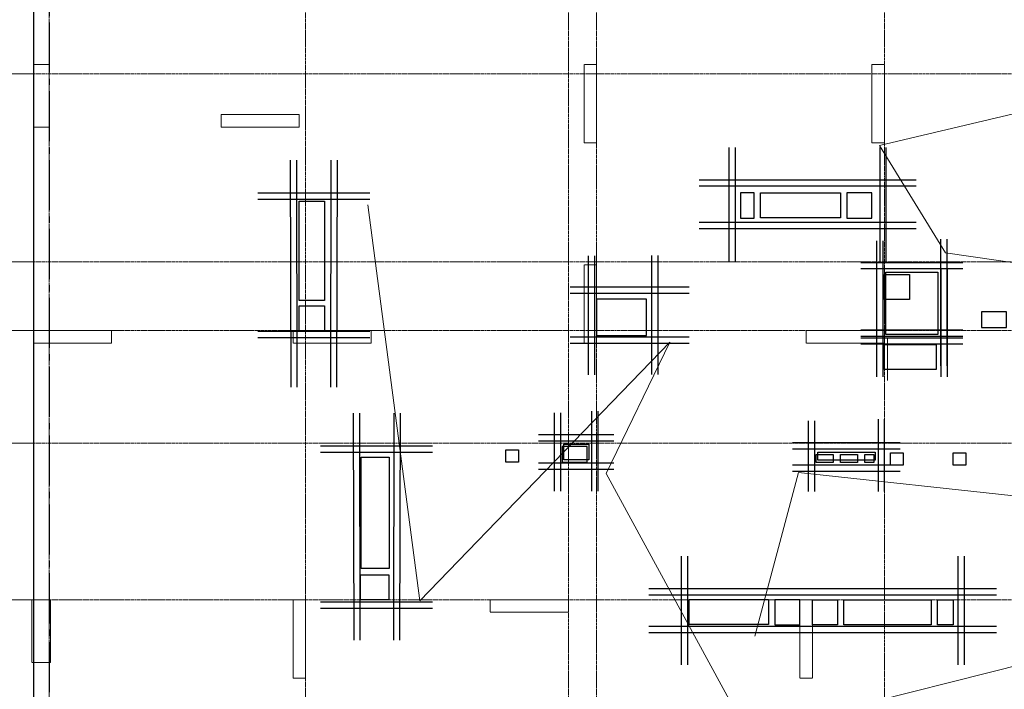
# Model space of a CAD drawing. Header units: millimetres. Extents: x 369815 to 1481759, y -423071 to -27917.
# Tile 211 of 256: x 931808 to 947544, y -86863 to -76167. Entities that reach past the tile are written whole.
import ezdxf
from ezdxf import colors
from ezdxf.entities.mleader import LeaderData, LeaderLine
from ezdxf.math import Vec2, Vec3

# ---------------------------------------------------------------- set-up
doc = ezdxf.new("R2010")
doc.units = ezdxf.units.MM
for name, pattern in [('______5', [1100, 800, -100, 100, -100]), ('DASHED', [7, 5, -2, 0]), ('осевая', [50.8, 31.75, -6.35, 6.35, -6.35])]:
    doc.linetypes.add(name, pattern=pattern)
for name, color, linetype, lineweight in [('_0.25', 114, 'Continuous', 25), ('_0.5', 94, 'Continuous', 50), ('Оси', 40, '______5', 18), ('Перекрытие ж_бетон', 1, 'Continuous', 30), ('подоснова', 151, 'Continuous', 5), ('РАЗМЕРЫ', 1, 'Continuous', 9)]:
    doc.layers.add(name, color=color, linetype=linetype, lineweight=lineweight)
doc.layers.add('Колонна_ бетон', color=7, linetype='Continuous', lineweight=50, true_color=0xb4b496)
doc.styles.add('GOST-2.304_Type-B', font='GOST_Common.ttf')
doc.dimstyles.new('СПДС', dxfattribs={"dimscale": 100, "dimtxt": 2.5, "dimasz": 2.5, "dimexe": 1.25, "dimexo": 0, "dimtad": 1, "dimdec": 0, "dimtxsty": 'GOST-2.304_Type-B', "dimblk": 'ARCHTICK', "dimcen": 2.5, "dimdle": 2, "dimadec": 0, "dimazin": 2, "dimtfac": 0.75, "dimtdec": 0, "dimtmove": 1, "dimatfit": 3, "dimfxl": 1, "dimtolj": 1, "dimarcsym": 1})

# ---------------------------------------------------------------- blocks, each defined once
blk = doc.blocks.new('оси блок 2')
at = {"layer": 'Оси', "color": 16, "linetype": 'осевая', "lineweight": 0, "transparency": 33554687}
for p, q in [((-85704.7, -322543), (-85704.7, -347930)), ((-81604.7, -322543), (-81604.7, -347914.1)), ((-72354.7, -322543), (-72354.7, -347914.1)), ((-77404.7, -323084.4), (-77404.7, -347462.5)), ((-76954.7, -323084.4), (-76954.7, -347468.4)), ((-89822.3, -329401.3), (-37238.5, -329401.3)), ((-89822.3, -332401.3), (-37238.5, -332401.3)), ((-89822.3, -333501.3), (-37238.5, -333501.3)), ((-89822.3, -335301.3), (-37238.5, -335301.3)), ((-89822.3, -337801.3), (-37238.5, -337801.3))]:
    blk.add_line(p, q, dxfattribs=at)
blk = doc.blocks.new('_ArchTick')
at = {"color": 0, "linetype": 'ByBlock', "const_width": 0.15}
blk.add_lwpolyline([(-0.5, -0.5), (0.5, 0.5)], dxfattribs=at)
blk = doc.blocks.new('*D2044')
at = {"layer": 'DEFPOINTS', "color": 0, "transparency": 16777216}
for p in [(931317, -73933), (932027, -73933), (931610, -90333)]:
    blk.add_point(p, dxfattribs=at)
at = {"layer": 'РАЗМЕРЫ', "color": 0, "lineweight": -2, "transparency": 16777216}
for p, q in [((931317, -90533), (931317, -73733)), ((932027, -73933), (931192, -73933)), ((931610, -90333), (931192, -90333))]:
    blk.add_line(p, q, dxfattribs=at)
at = {"layer": 'РАЗМЕРЫ', "color": 0, "lineweight": -2, "transparency": 16777216, "xscale": 250, "yscale": 250, "zscale": 250}
for p, rotation in [((931317, -73933), 90), ((931317, -90333), 270)]:
    blk.add_blockref('_ArchTick', p, dxfattribs=dict(at, rotation=rotation))
at = {"layer": 'РАЗМЕРЫ', "color": 0, "transparency": 16777216, "insert": (931129, -82133), "char_height": 250, "attachment_point": 5, "rotation": 90, "style": 'GOST-2.304_Type-B'}
blk.add_mtext('\\A1;16400', dxfattribs=at)
blk = doc.blocks.new('подложка стн 1-го этажа')
at = {"layer": 'Колонна_ бетон', "color": 252, "linetype": 'DASHED', "lineweight": 0, "ltscale": 0.5, "true_color": 0x939598, "transparency": 33554687}
for p, q in [((7794, 22162, -200), (7794, 23162, -200)), ((7794, 23162, -200), (7794, 23162, -200)), ((7794, 23162, -200), (8044, 23162, -560)), ((8044, 23162, -560), (8044, 23162, -560)), ((8044, 23162, -400), (8044, 22162, -400)), ((16794, 23162, -200), (16594, 23162, -200)), ((16594, 23162, -200), (16594, 23162, -200)), ((16594, 23162, -200), (16594, 21912, -200)), ((16794, 23162, -200), (16794, 23162, -200)), ((16794, 21912, -200), (16794, 23162, -200)), ((21194, 23162, -200), (21194, 23162, -200)), ((21194, 21912, -200), (21194, 23162, -200)), ((21394, 23162, -200), (21194, 23162, -200)), ((21394, 23162, -200), (21394, 23162, -200)), ((21394, 23162, -200), (21394, 21912, -200)), ((10794, 22362, -200), (10794, 22362, -200)), ((10794, 22362, -200), (10794, 22162, -200)), ((10794, 22362, -200), (12044, 22362, -200)), ((12044, 22362, -200), (12044, 22362, -200)), ((12044, 22362, -200), (12044, 22162, -200)), ((8044, 22162, -200), (7794, 22162, -200)), ((7794, 22162, -200), (7794, 22162, -200)), ((8044, 22162, -200), (8044, 22162, -200)), ((10794, 22162, -200), (10794, 22162, -200)), ((10794, 22162, -200), (12044, 22162, -200)), ((12044, 22162, -200), (12044, 22162, -200)), ((16594, 21912, -200), (16794, 21912, -200)), ((16594, 21912, -200), (16594, 21912, -200)), ((16794, 21912, -200), (16794, 21912, -200)), ((21194, 21912, -200), (21194, 21912, -200)), ((21194, 21912, -200), (21394, 21912, -200)), ((21394, 21912, -200), (21394, 21912, -200)), ((16794, 19962, -200), (16594, 19962, -200)), ((16594, 19962, -200), (16594, 19962, -200)), ((16594, 18712, -200), (16594, 19962, -200)), ((16794, 19962, -200), (16794, 19962, -200)), ((16794, 18712, -200), (16794, 19962, -200)), ((7794, 18712, -200), (7794, 18912, -200)), ((7794, 18912, -200), (7794, 18912, -200)), ((9044, 18912, -200), (7794, 18912, -200)), ((9044, 18912, -200), (9044, 18912, -200)), ((9044, 18712, -200), (9044, 18912, -200)), ((11944, 18912, -200), (11944, 18912, -200)), ((11944, 18712, -200), (11944, 18912, -200)), ((11944, 18912, -200), (13194, 18912, -200)), ((13194, 18912, -200), (13194, 18912, -200)), ((13194, 18912, -200), (13194, 18712, -200)), ((20144, 18912, -200), (20144, 18912, -200)), ((20144, 18712, -200), (20144, 18912, -200)), ((20144, 18912, -200), (21394, 18912, -200)), ((21394, 18912, -200), (21394, 18912, -200)), ((21394, 18912, -200), (21394, 18712, -200)), ((9044, 18712, -200), (7794, 18712, -200)), ((7794, 18712, -200), (7794, 18712, -200)), ((9044, 18712, -200), (9044, 18712, -200)), ((13194, 18712, -200), (11944, 18712, -200)), ((11944, 18712, -200), (11944, 18712, -200)), ((13194, 18712, -200), (13194, 18712, -200)), ((16594, 18712, -200), (16794, 18712, -200)), ((16594, 18712, -200), (16594, 18712, -200)), ((16794, 18712, -200), (16794, 18712, -200)), ((20144, 18712, -200), (21394, 18712, -200)), ((20144, 18712, -200), (20144, 18712, -200)), ((21394, 18712, -200), (21394, 18712, -200)), ((7769, 14612, -200), (7769, 14612, -200)), ((7769, 14612, -200), (8069, 14612, -200)), ((7769, 13612, -200), (7769, 14612, -200)), ((8069, 14612, -200), (8069, 14612, -200)), ((8069, 13612, -200), (8069, 14612, -200)), ((11944, 14612, -200), (11944, 14612, -200)), ((11944, 13362, -200), (11944, 14612, -200)), ((11944, 14612, -200), (12144, 14612, -200)), ((12144, 14612, -200), (12144, 14612, -200)), ((12144, 13362, -200), (12144, 14612, -200)), ((15094, 14612, -200), (15094, 14612, -200)), ((15094, 14612, -200), (15094, 14412, -200)), ((16344, 14612, -200), (15094, 14612, -200)), ((16344, 14612, -200), (16344, 14612, -200)), ((16344, 14412, -200), (16344, 14612, -200)), ((20044, 14612, -200), (20044, 14612, -200)), ((20044, 14612, -200), (20044, 13362, -200)), ((20244, 14612, -200), (20044, 14612, -200)), ((20244, 14612, -200), (20244, 14612, -200)), ((20244, 14612, -200), (20244, 13362, -200)), ((15094, 14412, -200), (15094, 14412, -200)), ((15094, 14412, -200), (16344, 14412, -200)), ((16344, 14412, -200), (16344, 14412, -200)), ((7769, 13612, -200), (7769, 13612, -200)), ((7769, 13612, -200), (8069, 13612, -200)), ((8069, 13612, -200), (8069, 13612, -200)), ((11944, 13362, -200), (11944, 13362, -200)), ((11944, 13362, -200), (12144, 13362, -200)), ((12144, 13362, -200), (12144, 13362, -200)), ((20044, 13362, -200), (20044, 13362, -200)), ((20044, 13362, -200), (20244, 13362, -200)), ((20244, 13362, -200), (20244, 13362, -200))]:
    blk.add_line(p, q, dxfattribs=at)
blk = doc.blocks.new('цукцкц')
at = {"layer": 'Перекрытие ж_бетон'}
for points in [[(-256616, -572829), (-256616, -573229), (-257016, -573229), (-257016, -572829)], [(-260916, -573809), (-260916, -574259), (-261316, -574259), (-261316, -573809)], [(-254816, -580099), (-254816, -579879), (-255216, -579879), (-255216, -580099)], [(-261314, -581429), (-261714, -581429), (-261714, -581029), (-261314, -581029)], [(-254816, -581979), (-254816, -581579), (-255216, -581579), (-255216, -581979)], [(-256116, -582579), (-256516, -582579), (-256516, -582179), (-256116, -582179)], [(-261714, -583279), (-261714, -583029), (-261314, -583029), (-261314, -583279)]]:
    blk.add_lwpolyline(points, close=True, dxfattribs=at)
at = {"layer": 'Перекрытие ж_бетон', "ltscale": 100}
for points in [[(-258916, -576330), (-259116, -576330), (-259116, -576130), (-258916, -576130)], [(-259164, -582479), (-259164, -582279), (-258964, -582279), (-258964, -582479)], [(-259164, -583479), (-259164, -583279), (-258964, -583279), (-258964, -583479)]]:
    blk.add_lwpolyline(points, close=True, dxfattribs=at)
at = {"layer": 'Перекрытие ж_бетон', "elevation": 360}
blk.add_lwpolyline([(-261314, -580429), (-261714, -580429), (-261714, -580829), (-261314, -580829)], close=True, dxfattribs=at)
blk = doc.blocks.new('отв +6900')
at = {"layer": 'Перекрытие ж_бетон'}
for points in [[(-254491, -173619), (-254491, -173219), (-253211, -173219), (-253211, -173619)], [(-261461, -174939), (-261861, -174939), (-261861, -173349), (-261461, -173349)], [(-256311, -175499), (-256311, -174919), (-257111, -174919), (-257111, -175499)], [(-250561, -175369), (-250561, -175119), (-250961, -175119), (-250961, -175369)], [(-257261, -177520), (-257261, -177270), (-257661, -177270), (-257661, -177520)], [(-260424, -179219), (-260874, -179219), (-260874, -177439), (-260424, -177439)], [(-253601, -177397), (-253331, -177397), (-253331, -177527), (-253601, -177527)], [(-253211, -177397), (-252941, -177397), (-252941, -177527), (-253211, -177527)], [(-252821, -177397), (-252681, -177397), (-252681, -177527), (-252821, -177527)], [(-255631, -180116), (-255631, -179716), (-254361, -179716), (-254361, -180116)], [(-253161, -180117), (-253161, -179717), (-251761, -179717), (-251761, -180117)]]:
    blk.add_lwpolyline(points, close=True, dxfattribs=at)
at = {"layer": 'Перекрытие ж_бетон', "elevation": 4500}
blk.add_lwpolyline([(-252511, -176039), (-252511, -175639), (-251681, -175639), (-251681, -176039)], close=True, dxfattribs=at)
at = {"color": 1, "rotation": 90}
blk.add_blockref('цукцкц', (-834690, 81595), dxfattribs=at)
blk = doc.blocks.new('*U2031')
at = {"layer": '_0.25', "ltscale": 100}
blk.add_lwpolyline([(0, 130), (920, 130), (920, 0), (0, 0)], close=True, dxfattribs=at)
at = {"layer": '_0.5', "color": 7, "lineweight": 30, "ltscale": 100}
for p, q in [((-150, 630), (-150, -500)), ((-50, 630), (-50, -500)), ((970, -500), (970, 655)), ((1070, -500), (1070, 655)), ((1320, 280), (-400, 280)), ((1320, 180), (-400, 180)), ((-400, -73), (1320, -73)), ((-400, -173), (1320, -173))]:
    blk.add_line(p, q, dxfattribs=at)
blk = doc.blocks.new('*U2027')
at = {"layer": '_0.25', "ltscale": 100}
blk.add_lwpolyline([(0, 250), (400, 250), (400, 0), (0, 0)], close=True, dxfattribs=at)
at = {"layer": '_0.5', "color": 7, "lineweight": 30, "ltscale": 100}
for p, q in [((-150, 750), (-150, -500)), ((-50, 750), (-50, -500)), ((450, -500), (450, 775)), ((550, -500), (550, 775)), ((800, 400), (-400, 400)), ((800, 300), (-400, 300)), ((-400, -50), (800, -50)), ((-400, -150), (800, -150))]:
    blk.add_line(p, q, dxfattribs=at)
blk = doc.blocks.new('*U2028')
at = {"layer": '_0.25', "ltscale": 100}
blk.add_lwpolyline([(0, 998), (831, 998), (831, 0), (0, 0)], close=True, dxfattribs=at)
at = {"layer": '_0.5', "color": 7, "lineweight": 30, "ltscale": 100}
for p, q in [((-150, 1498), (-150, -500)), ((-50, 1498), (-50, -500)), ((881, -500), (881, 1523)), ((981, -500), (981, 1523)), ((1231, 1148), (-400, 1148)), ((1231, 1048), (-400, 1048)), ((-400, -50), (1231, -50)), ((-400, -150), (1231, -150))]:
    blk.add_line(p, q, dxfattribs=at)
blk = doc.blocks.new('_None')

msp = doc.modelspace()

# ---------------------------------------------------------------- linework, layer by layer
at = {"lineweight": 30}
for p, q in [((943143.9, -78208.2, -720), (943143.9, -80028.2, -720)), ((943243.9, -78208.2, -720), (943243.9, -80028.2, -720)), ((945552.9, -78208.2, -720), (945552.9, -80028.2, -720)), ((945652.9, -78208.2, -720), (945652.9, -80028.2, -720)), ((936131.8, -78413.4, -720), (936139.7, -82035.3, -720)), ((936231.8, -78413.4, -720), (936239.7, -82035.3, -720)), ((936781.8, -78413.4, -720), (936774, -82035.3, -720)), ((936881.8, -78413.4, -720), (936874, -82035.3, -720)), ((946134.7, -78728.2, -720), (942668.5, -78728.2, -720)), ((946134.7, -78828.2, -720), (942668.5, -78828.2, -720)), ((935611.8, -78933.4, -720), (937401.8, -78933.4, -720)), ((935611.8, -79033.4, -720), (937401.8, -79033.4, -720)), ((946134.7, -79408.2, -720), (942668.5, -79408.2, -720)), ((946134.7, -79508.2, -720), (942668.5, -79508.2, -720)), ((941906.7, -79934.1, -720), (941906.7, -81833, -720)), ((942006.7, -79934.1, -720), (942006.7, -81833, -720)), ((940895, -79938.5, -720), (940895, -81837.3, -720)), ((940995, -79938.5, -720), (940995, -81837.3, -720)), ((945501.2, -80133.8, 3780), (945501.2, -81873.8, 3780)), ((945601.2, -80133.8, 3780), (945601.2, -81873.8, 3780)), ((946531.2, -80133.8, 3780), (946531.2, -81873.8, 3780)), ((946631.2, -80133.8, 3780), (946631.2, -81873.8, 3780)), ((940607.8, -80436.3, -720), (942506.7, -80436.3, -720)), ((940607.8, -80536.3, -720), (942506.7, -80536.3, -720)), ((935611.8, -81141.5, -720), (937401.8, -81141.5, -720)), ((946881.2, -81127.4, 3780), (945250.3, -81127.4, 3780)), ((935611.8, -81241.5, -720), (937401.8, -81241.5, -720)), ((940607.8, -81232.9, -720), (942506.7, -81232.9, -720)), ((940607.8, -81332.9, -720), (942506.7, -81332.9, -720)), ((946880.4, -81227.4, 3780), (945250.6, -81227.4, 3780)), ((937138.3, -82453.9, -720), (937146.1, -86075.8, -720)), ((937238.3, -82453.9, -720), (937246.1, -86075.8, -720)), ((937788.3, -82453.9, -720), (937780.5, -86075.8, -720)), ((937888.3, -82453.9, -720), (937880.5, -86075.8, -720)), ((936618.3, -82973.9, -720), (938408.3, -82973.9, -720)), ((936618.3, -83073.9, -720), (938408.3, -83073.9, -720)), ((942378.5, -84733.8, -720), (942378.5, -86473.8, -720)), ((942478.5, -84733.8, -720), (942478.5, -86473.8, -720)), ((946801, -84733.8, -720), (946801, -86473.8, -720)), ((946901, -84733.8, -720), (946901, -86473.8, -720)), ((941861.1, -85253.8, -720), (947421, -85253.8, -720)), ((941861.1, -85353.8, -720), (947421, -85353.8, -720)), ((936618.3, -85467.4, -720), (938408.3, -85467.4, -720)), ((936618.3, -85567.4, -720), (938408.3, -85567.4, -720)), ((941861.1, -85853.8, -720), (947421, -85853.8, -720)), ((941861.1, -85953.8, -720), (947421, -85953.8, -720))]:
    msp.add_line(p, q, dxfattribs=at)
at = {"layer": 'Оси', "color": 16, "linetype": '______5', "lineweight": 25, "transparency": 33554687}
msp.add_line((932277.3, -71809.9, -360), (932277.3, -95799.9, -360), dxfattribs=at)
at = {"layer": 'Перекрытие ж_бетон', "elevation": -360}
msp.add_lwpolyline([(949137.3, -73683.2), (946037.3, -73683.2), (946037.3, -73683.2), (942687.3, -73683.2), (942687.3, -73683.2), (932027.3, -73683.2), (932027.3, -90583.2)], dxfattribs=at)
at = {"layer": 'РАЗМЕРЫ'}
msp.add_line((945677.1, -81262.8), (945677.1, -81932.8), dxfattribs=at)

# ---------------------------------------------------------------- block references
for name, p in [('подложка стн 1-го этажа', (924233.4, -100045, 200)), ('отв +6900', (1198138.2, 94285.9, -160))]:
    msp.add_blockref(name, p)
at = {"ltscale": 100}
for name, p in [('*U2028', (945650.9, -81196.7, -360)), ('*U2027', (940502, -83197.1, -360)), ('*U2031', (944561.5, -83204.6, -360))]:
    msp.add_blockref(name, p, dxfattribs=at)
at = {"layer": 'РАЗМЕРЫ'}
msp.add_blockref('оси блок 2', (1017982, 252368.1, -360), dxfattribs=at)

# ---------------------------------------------------------------- dimensions: what is measured, and where the dimension line sits
dim = msp.add_linear_dim(base=(931316.7, -73933.2, -360), p1=(931609.5, -90333.2, -360), p2=(932027.3, -73933.2, -360), angle=90, dimstyle='СПДС', override={"dimrnd": 5}, dxfattribs=at)
dim.commit()
dim.dimension.update_dxf_attribs({"geometry": '*D2044', "text_midpoint": (931129.2, -82133.2, -360)})

# ---------------------------------------------------------------- leaders
at = {"layer": 'подоснова', "color": 2, "ltscale": 0.3}
ml = msp.add_multileader_mtext('Standard', dxfattribs=at)
ml.set_content('1 %%C12  А500С', color=2, style='GOST-2.304_Type-B')
ml.set_leader_properties(color=256, linetype='ByLayer', lineweight=15)
ml.set_arrow_properties(name='NONE')
ml.build(insert=Vec2(0, 0))
ml.multileader.update_dxf_attribs({"text_left_attachment_type": 6, "text_right_attachment_type": 6, "dogleg_length": 0.1, "arrow_head_size": 18})
ctx = ml.context
ctx.base_point, ctx.char_height, ctx.arrow_head_size, ctx.landing_gap_size, ctx.plane_origin = Vec3(949705.2, -76757.1, 360), 250, 18, 20, Vec3(940729.6, -75608.7, 360)
ctx.left_attachment, ctx.right_attachment, ctx.text_align_type = 6, 6, 1
notes = []
notes.append((ctx, [(1, (1, 1, 0), (951527.1, -76757.1, 360), (-1, 0), 0.1, [(6, [(950577.9, -80465, 360), (946602.7, -79890.1, 360), (945551, -78177.7, 360)], 0, []), (3, [(958102.4, -80183.6, 360), (958946.8, -83015.8, 360), (961768.4, -82866.9, 360), (961171, -78590.5, 360), (964230.8, -78023.1, 360)], 0, [])])]))
ctx.mtext.insert, ctx.mtext.alignment, ctx.mtext.flow_direction = Vec3(950616.1, -76457.1, 360), 2, 5
ml = msp.add_multileader_mtext('Standard', dxfattribs=at)
ml.set_content('1 %%C12  А500С', color=2, style='GOST-2.304_Type-B')
ml.set_leader_properties(color=256, linetype='ByLayer', lineweight=15)
ml.set_arrow_properties(name='NONE')
ml.build(insert=Vec2(0, 0))
ml.multileader.update_dxf_attribs({"text_left_attachment_type": 6, "text_right_attachment_type": 6, "dogleg_length": 0.1, "arrow_head_size": 18})
ctx = ml.context
ctx.base_point, ctx.char_height, ctx.arrow_head_size, ctx.landing_gap_size, ctx.plane_origin = Vec3(941620.3, -87562.3, 360), 250, 18, 20, Vec3(932644.7, -86413.9, 360)
ctx.left_attachment, ctx.right_attachment, ctx.text_align_type = 6, 6, 1
notes.append((ctx, [(1, (1, 1, 0), (943442.2, -87562.3, 360), (-1, 0), 0.1, [(7, [(937370.7, -79122.7, 360), (938204.1, -85450.3, 360), (942196, -81320.5, 360), (941183.5, -83414.5, 360)], 0, []), (1, [(943557.4, -86011.8, 360), (944252.4, -83400.4, 360), (948903.4, -83902, 360), (954025.4, -84908.2, 360)], 0, [])])]))
ctx.mtext.insert, ctx.mtext.alignment, ctx.mtext.flow_direction = Vec3(942531.2, -87262.3, 360), 2, 5
for ctx, leaders in notes:
    for number, flags, end, landing, length, lines in leaders:
        leader = LeaderData()
        leader.index, (leader.has_last_leader_line, leader.has_dogleg_vector, leader.attachment_direction) = number, flags
        leader.last_leader_point, leader.dogleg_vector, leader.dogleg_length = Vec3(end), Vec3(landing), length
        for number, points, colour, breaks in lines:
            line = LeaderLine()
            line.index, line.vertices, line.color, line.breaks = number, Vec3.list(points), colors.encode_raw_color(colour), breaks
            leader.lines.append(line)
        ctx.leaders.append(leader)

doc.saveas('drawing.dxf')
